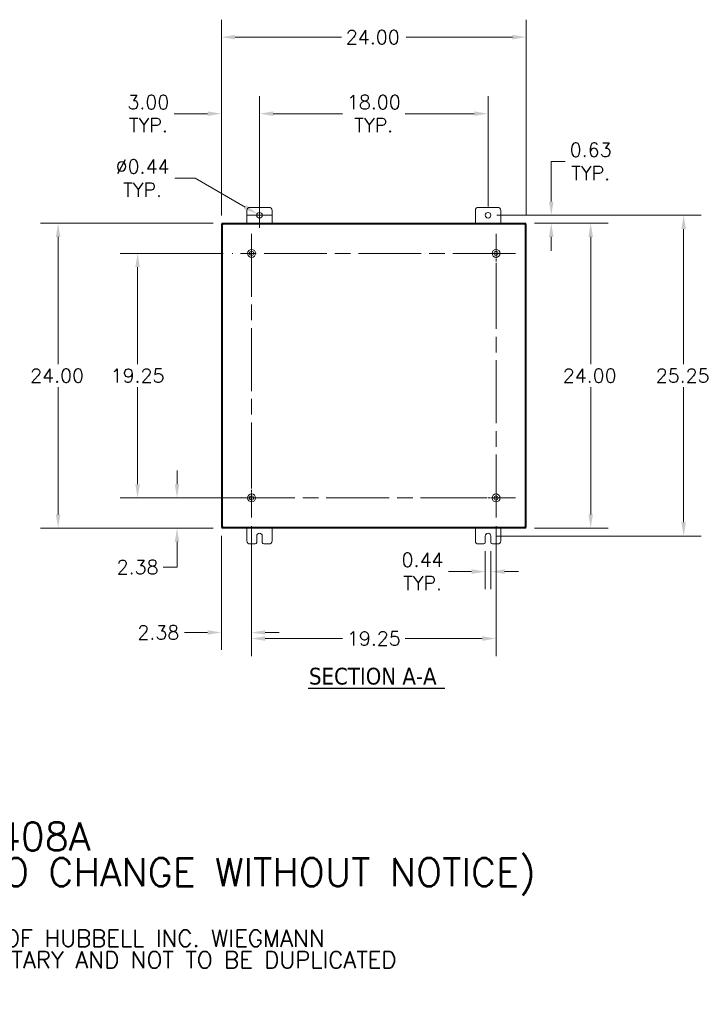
# Model space of a CAD drawing. Header units: inches. Extents: x 10 to 175, y 11 to 111.
# Tile 15 of 15: x 121 to 175, y 12 to 90. Entities that reach past the tile are written whole.
import ezdxf

# ---------------------------------------------------------------- set-up
doc = ezdxf.new("R2010")
doc.units = ezdxf.units.IN
doc.header["$LTSCALE"] = 11
doc.header["$MEASUREMENT"] = 0
doc.linetypes.add('CHAIN', pattern=[0.7087, 0.4724, -0.0591, 0.1181, -0.0591])
for name, color, linetype, lineweight in [('Center Mark (ANSI)', 7, 'Continuous', 5), ('Centerline (ANSI)', 7, 'Continuous', 5), ('Dimension (ANSI)', 7, 'Continuous', 5), ('Hatch (ANSI)', 7, 'Continuous', 5), ('Symbol (ANSI)', 7, 'Continuous', 5), ('Visible (ANSI)', 7, 'Continuous', 5)]:
    doc.layers.add(name, color=color, linetype=linetype, lineweight=lineweight)
doc.styles.add('Note Text (ANSI)', font='RomanS.shx')
doc.styles.add('ROMANS', font='romans.shx')
doc.styles.add('Text Style168', font='tahoma.ttf')
doc.dimstyles.new('Default (ANSI)', dxfattribs={"dimscale": 11, "dimtxt": 0.1, "dimasz": 0.098425, "dimexe": 0.125, "dimexo": 0.0625, "dimgap": 0.031496, "dimtad": 0, "dimtih": 1, "dimtoh": 1, "dimrnd": 1e-08, "dimzin": 0, "dimdsep": 46, "dimtxsty": 'ROMANS', "dimcen": 0.09, "dimdle": 0.393701, "dimclrd": 256, "dimclre": 256, "dimclrt": 256, "dimadec": 0, "dimazin": 0, "dimtfac": 1, "dimtofl": 0, "dimtmove": 0, "dimatfit": 3, "dimfxl": 0, "dimtolj": 1, "dimtzin": 0, "dimlwd": -1, "dimlwe": -1, "dimarcsym": 0})

# ---------------------------------------------------------------- blocks, each defined once
blk = doc.blocks.new('*D5')
at = {"layer": 'Defpoints', "color": 0}
for p in [(137.171, 73.919), (124.274, 49.919), (137.171, 49.919)]:
    blk.add_point(p, dxfattribs=at)
at = {"layer": 'Dimension (ANSI)'}
for p, q in [((136.483, 73.919), (122.899, 73.919)), ((124.274, 72.836), (124.274, 62.815)), ((124.274, 51.001), (124.274, 61.022)), ((136.483, 49.919), (122.899, 49.919))]:
    blk.add_line(p, q, dxfattribs=at)
for points in [[(124.094, 72.836), (124.454, 72.836), (124.274, 73.919)], [(124.094, 51.001), (124.454, 51.001), (124.274, 49.919)]]:
    blk.add_solid(points, dxfattribs=at)
at = {"layer": 'Dimension (ANSI)', "insert": (122.074, 62.469), "char_height": 1.1, "attachment_point": 1, "style": 'ROMANS'}
blk.add_mtext('\\A1;24.00', dxfattribs=at)
blk = doc.blocks.new('*D6')
at = {"layer": 'Defpoints', "color": 0}
for p in [(139.509, 52.294), (133.639, 49.919), (137.171, 49.919)]:
    blk.add_point(p, dxfattribs=at)
at = {"layer": 'Dimension (ANSI)'}
for p, q in [((133.639, 53.376), (133.639, 54.459)), ((138.821, 52.294), (132.264, 52.294)), ((136.483, 49.919), (132.264, 49.919)), ((133.639, 48.836), (133.639, 46.844)), ((133.639, 46.844), (132.557, 46.844))]:
    blk.add_line(p, q, dxfattribs=at)
for points in [[(133.459, 53.376), (133.82, 53.376), (133.639, 52.294)], [(133.459, 48.836), (133.82, 48.836), (133.639, 49.919)]]:
    blk.add_solid(points, dxfattribs=at)
at = {"layer": 'Dimension (ANSI)', "insert": (130.534, 46.844), "char_height": 1.1, "attachment_point": 5, "style": 'ROMANS'}
blk.add_mtext('\\A1;2.38', dxfattribs=at)
blk = doc.blocks.new('*D7')
at = {"layer": 'Defpoints', "color": 0}
for p in [(161.134, 88.564), (137.134, 73.84), (161.134, 73.84)]:
    blk.add_point(p, dxfattribs=at)
at = {"layer": 'Dimension (ANSI)'}
for p, q in [((137.134, 74.527), (137.134, 89.939)), ((161.134, 74.527), (161.134, 89.939)), ((138.216, 88.564), (146.587, 88.564)), ((160.051, 88.564), (151.68, 88.564))]:
    blk.add_line(p, q, dxfattribs=at)
for points in [[(138.216, 88.745), (138.216, 88.384), (137.134, 88.564)], [(160.051, 88.745), (160.051, 88.384), (161.134, 88.564)]]:
    blk.add_solid(points, dxfattribs=at)
at = {"layer": 'Dimension (ANSI)', "insert": (146.934, 89.114), "char_height": 1.1, "attachment_point": 1, "style": 'ROMANS'}
blk.add_mtext('\\A1;24.00', dxfattribs=at)
blk = doc.blocks.new('*D8')
at = {"layer": 'Defpoints', "color": 0}
for p in [(158.134, 82.542), (140.134, 74.544), (158.134, 74.544)]:
    blk.add_point(p, dxfattribs=at)
at = {"layer": 'Dimension (ANSI)'}
for p, q in [((140.134, 75.231), (140.134, 83.917)), ((158.134, 75.231), (158.134, 83.917)), ((141.216, 82.542), (146.666, 82.542)), ((157.051, 82.542), (151.602, 82.542))]:
    blk.add_line(p, q, dxfattribs=at)
for points in [[(141.216, 82.722), (141.216, 82.361), (140.134, 82.542)], [(157.051, 82.722), (157.051, 82.361), (158.134, 82.542)]]:
    blk.add_solid(points, dxfattribs=at)
at = {"layer": 'Dimension (ANSI)', "insert": (149.134, 82.542), "char_height": 1.1, "attachment_point": 5, "style": 'ROMANS'}
blk.add_mtext('\\A1;18.00{\\PTYP.}', dxfattribs=at)
blk = doc.blocks.new('*D9')
at = {"layer": 'Defpoints', "color": 0}
for p in [(137.134, 82.542), (140.134, 74.544), (137.134, 73.84)]:
    blk.add_point(p, dxfattribs=at)
at = {"layer": 'Dimension (ANSI)'}
for p, q in [((137.134, 74.527), (137.134, 83.917)), ((140.134, 75.231), (140.134, 83.917)), ((136.051, 82.542), (133.401, 82.542)), ((141.216, 82.542), (142.299, 82.542))]:
    blk.add_line(p, q, dxfattribs=at)
for points in [[(136.051, 82.722), (136.051, 82.361), (137.134, 82.542)], [(141.216, 82.722), (141.216, 82.361), (140.134, 82.542)]]:
    blk.add_solid(points, dxfattribs=at)
at = {"layer": 'Dimension (ANSI)', "insert": (131.379, 82.542), "char_height": 1.1, "attachment_point": 5, "style": 'ROMANS'}
blk.add_mtext('\\A1;3.00{\\PTYP.}', dxfattribs=at)
blk = doc.blocks.new('*D23')
at = {"layer": 'Defpoints', "color": 0}
for p in [(158.134, 74.544), (173.535, 74.544), (158.134, 49.294)]:
    blk.add_point(p, dxfattribs=at)
at = {"layer": 'Dimension (ANSI)'}
for p, q in [((158.821, 74.544), (174.91, 74.544)), ((173.535, 73.461), (173.535, 62.815)), ((173.535, 50.376), (173.535, 61.022)), ((158.821, 49.294), (174.91, 49.294))]:
    blk.add_line(p, q, dxfattribs=at)
for points in [[(173.355, 73.461), (173.716, 73.461), (173.535, 74.544)], [(173.355, 50.376), (173.716, 50.376), (173.535, 49.294)]]:
    blk.add_solid(points, dxfattribs=at)
at = {"layer": 'Dimension (ANSI)', "insert": (171.335, 62.469), "char_height": 1.1, "attachment_point": 1, "style": 'ROMANS'}
blk.add_mtext('\\A1;25.25', dxfattribs=at)
blk = doc.blocks.new('*D24')
at = {"layer": 'Defpoints', "color": 0}
for p in [(158.134, 74.544), (161.097, 73.919), (163.11, 73.919)]:
    blk.add_point(p, dxfattribs=at)
at = {"layer": 'Dimension (ANSI)'}
for p, q in [((163.11, 75.626), (163.11, 78.778)), ((163.11, 78.778), (164.192, 78.778)), ((158.821, 74.544), (164.485, 74.544)), ((161.784, 73.919), (164.485, 73.919)), ((163.11, 72.836), (163.11, 71.753))]:
    blk.add_line(p, q, dxfattribs=at)
for points in [[(162.929, 75.626), (163.29, 75.626), (163.11, 74.544)], [(162.929, 72.836), (163.29, 72.836), (163.11, 73.919)]]:
    blk.add_solid(points, dxfattribs=at)
at = {"layer": 'Dimension (ANSI)', "insert": (166.215, 78.778), "char_height": 1.1, "attachment_point": 5, "style": 'ROMANS'}
blk.add_mtext('\\A1;0.63{\\PTYP.}', dxfattribs=at)
blk = doc.blocks.new('*D25')
at = {"layer": 'Defpoints', "color": 0}
for p in [(130.534, 71.544), (137.969, 71.544), (137.969, 52.294)]:
    blk.add_point(p, dxfattribs=at)
at = {"layer": 'Dimension (ANSI)'}
for p, q in [((137.281, 71.544), (129.159, 71.544)), ((130.534, 70.461), (130.534, 62.815)), ((130.534, 53.376), (130.534, 61.022)), ((137.281, 52.294), (129.159, 52.294))]:
    blk.add_line(p, q, dxfattribs=at)
for points in [[(130.353, 70.461), (130.714, 70.461), (130.534, 71.544)], [(130.353, 53.376), (130.714, 53.376), (130.534, 52.294)]]:
    blk.add_solid(points, dxfattribs=at)
at = {"layer": 'Dimension (ANSI)', "insert": (128.412, 62.469), "char_height": 1.1, "attachment_point": 1, "style": 'ROMANS'}
blk.add_mtext('\\A1;19.25', dxfattribs=at)
blk = doc.blocks.new('*D26')
at = {"layer": 'Defpoints', "color": 0}
for p in [(139.509, 50.754), (137.134, 49.998), (139.509, 41.702)]:
    blk.add_point(p, dxfattribs=at)
at = {"layer": 'Dimension (ANSI)'}
for p, q in [((139.509, 50.066), (139.509, 40.327)), ((137.134, 49.31), (137.134, 40.327)), ((136.051, 41.702), (134.216, 41.702)), ((140.591, 41.702), (141.674, 41.702))]:
    blk.add_line(p, q, dxfattribs=at)
for points in [[(136.051, 41.883), (136.051, 41.522), (137.134, 41.702)], [(140.591, 41.883), (140.591, 41.522), (139.509, 41.702)]]:
    blk.add_solid(points, dxfattribs=at)
at = {"layer": 'Dimension (ANSI)', "insert": (130.517, 42.252), "char_height": 1.1, "attachment_point": 1, "style": 'ROMANS'}
blk.add_mtext('\\A1;2.38', dxfattribs=at)
blk = doc.blocks.new('*D27')
at = {"layer": 'Defpoints', "color": 0}
for p in [(139.509, 50.754), (158.759, 50.754), (158.759, 41.226)]:
    blk.add_point(p, dxfattribs=at)
at = {"layer": 'Dimension (ANSI)'}
for p, q in [((139.509, 50.066), (139.509, 39.851)), ((158.759, 50.066), (158.759, 39.851)), ((140.591, 41.226), (146.666, 41.226)), ((157.676, 41.226), (151.602, 41.226))]:
    blk.add_line(p, q, dxfattribs=at)
for points in [[(140.591, 41.407), (140.591, 41.046), (139.509, 41.226)], [(157.676, 41.407), (157.676, 41.046), (158.759, 41.226)]]:
    blk.add_solid(points, dxfattribs=at)
at = {"layer": 'Dimension (ANSI)', "insert": (147.012, 41.776), "char_height": 1.1, "attachment_point": 1, "style": 'ROMANS'}
blk.add_mtext('\\A1;19.25', dxfattribs=at)
blk = doc.blocks.new('*D28')
at = {"layer": 'Defpoints', "color": 0}
for p in [(161.097, 73.919), (166.215, 73.919), (161.097, 49.919)]:
    blk.add_point(p, dxfattribs=at)
at = {"layer": 'Dimension (ANSI)'}
for p, q in [((161.784, 73.919), (167.59, 73.919)), ((166.215, 72.836), (166.215, 62.815)), ((166.215, 51.001), (166.215, 61.022)), ((161.784, 49.919), (167.59, 49.919))]:
    blk.add_line(p, q, dxfattribs=at)
for points in [[(166.034, 72.836), (166.395, 72.836), (166.215, 73.919)], [(166.034, 51.001), (166.395, 51.001), (166.215, 49.919)]]:
    blk.add_solid(points, dxfattribs=at)
at = {"layer": 'Dimension (ANSI)', "insert": (164.015, 62.469), "char_height": 1.1, "attachment_point": 1, "style": 'ROMANS'}
blk.add_mtext('\\A1;24.00', dxfattribs=at)
blk = doc.blocks.new('*D29')
at = {"layer": 'Defpoints', "color": 0}
for p in [(139.944, 74.653), (140.323, 74.434)]:
    blk.add_point(p, dxfattribs=at)
at = {"layer": 'Dimension (ANSI)'}
for p, q in [((133.472, 77.469), (135.067, 77.469)), ((135.067, 77.469), (139.007, 75.195)), ((140.134, 73.554), (140.134, 75.534)), ((139.144, 74.544), (141.124, 74.544))]:
    blk.add_line(p, q, dxfattribs=at)
blk.add_solid([(139.097, 75.351), (138.916, 75.038), (139.944, 74.653)], dxfattribs=at)
at = {"layer": 'Dimension (ANSI)', "insert": (130.926, 77.469), "char_height": 1.1, "attachment_point": 5, "style": 'ROMANS'}
blk.add_mtext('\\A1;∅0.44{\\PTYP.}', dxfattribs=at)
blk = doc.blocks.new('*D30')
at = {"layer": 'Defpoints', "color": 0}
for p in [(157.915, 48.794), (158.353, 48.794), (158.353, 46.495)]:
    blk.add_point(p, dxfattribs=at)
at = {"layer": 'Dimension (ANSI)'}
for p, q in [((157.915, 48.106), (157.915, 45.12)), ((158.353, 48.106), (158.353, 45.12)), ((156.832, 46.495), (155.023, 46.495)), ((159.435, 46.495), (160.518, 46.495))]:
    blk.add_line(p, q, dxfattribs=at)
for points in [[(156.832, 46.675), (156.832, 46.314), (157.915, 46.495)], [(159.435, 46.675), (159.435, 46.314), (158.353, 46.495)]]:
    blk.add_solid(points, dxfattribs=at)
at = {"layer": 'Dimension (ANSI)', "insert": (152.974, 46.495), "char_height": 1.1, "attachment_point": 5, "style": 'ROMANS'}
blk.add_mtext('\\A1;0.44{\\PTYP.}', dxfattribs=at)

msp = doc.modelspace()

# ---------------------------------------------------------------- hatches: boundary and pattern name
at = {"layer": 'Hatch (ANSI)'}
h = msp.add_hatch(dxfattribs=at)
h.set_pattern_fill('ANSI31', color=256, scale=11, style=0)
h.paths.add_polyline_path([(137.1708, 73.9188), (137.1708, 73.8448), (161.0968, 73.8448), (161.0968, 73.9188)])
h.paths.add_polyline_path([(137.1338, 49.9978), (137.2078, 49.9978), (137.2078, 73.8398), (137.1338, 73.8398)])
h.paths.add_polyline_path([(161.0968, 49.9188), (161.0968, 49.9928), (137.1708, 49.9928), (137.1708, 49.9188)])
h.paths.add_polyline_path([(161.1338, 73.8398), (161.0598, 73.8398), (161.0598, 49.9978), (161.1338, 49.9978)])

# ---------------------------------------------------------------- linework, layer by layer
at = {"layer": 'Center Mark (ANSI)', "linetype": 'CHAIN', "ltscale": 0.155447}
for p, q in [((139.5088, 70.0038), (139.5088, 73.0838)), ((158.7588, 70.0038), (158.7588, 73.0838)), ((139.5088, 53.8338), (139.5088, 50.7538)), ((157.2188, 52.2938), (160.2988, 52.2938))]:
    msp.add_line(p, q, dxfattribs=at)
at = {"layer": 'Centerline (ANSI)', "linetype": 'CHAIN', "ltscale": 0.952448}
for p, q in [((139.5088, 73.0838), (139.5088, 50.7538)), ((158.7588, 50.7538), (158.7588, 73.0838)), ((160.2988, 71.5438), (137.9688, 71.5438)), ((137.9688, 52.2938), (160.2988, 52.2938))]:
    msp.add_line(p, q, dxfattribs=at)
at = {"layer": 'Symbol (ANSI)', "lineweight": 30}
msp.add_line((143.9616, 37.3111), (154.7355, 37.3111), dxfattribs=at)
at = {"layer": 'Visible (ANSI)'}
for p, q in [((139.1338, 73.9188), (139.1338, 74.9188)), ((139.3838, 75.1688), (140.8838, 75.1688)), ((141.1338, 74.9188), (141.1338, 73.9188)), ((157.1338, 73.9188), (157.1338, 74.9188)), ((157.3838, 75.1688), (158.8838, 75.1688)), ((159.1338, 74.9188), (159.1338, 73.9188)), ((137.2078, 73.8398), (137.1338, 73.8398)), ((137.1338, 73.8398), (137.1338, 49.9978)), ((137.1708, 73.9188), (137.1708, 73.8448)), ((161.0968, 73.9188), (137.1708, 73.9188)), ((137.1708, 73.8448), (161.0968, 73.8448)), ((137.2078, 49.9978), (137.2078, 73.8398)), ((161.1338, 73.8398), (161.0598, 73.8398)), ((161.0598, 73.8398), (161.0598, 49.9978)), ((161.0968, 73.8448), (161.0968, 73.9188)), ((161.1338, 49.9978), (161.1338, 73.8398)), ((137.1338, 49.9978), (137.2078, 49.9978)), ((161.0968, 49.9928), (137.1708, 49.9928)), ((137.1708, 49.9928), (137.1708, 49.9188)), ((137.1708, 49.9188), (161.0968, 49.9188)), ((139.1338, 48.9188), (139.1338, 49.9188)), ((141.1338, 49.9188), (141.1338, 48.9188)), ((157.1338, 48.9188), (157.1338, 49.9188)), ((159.1338, 49.9188), (159.1338, 48.9188)), ((161.0598, 49.9978), (161.1338, 49.9978)), ((161.0968, 49.9188), (161.0968, 49.9928)), ((139.9148, 48.7938), (139.9148, 49.2938)), ((140.3528, 49.2938), (140.3528, 48.7938)), ((157.9148, 48.7938), (157.9148, 49.2938)), ((158.3528, 49.2938), (158.3528, 48.7938)), ((139.7898, 48.6688), (139.3838, 48.6688)), ((140.8838, 48.6688), (140.4778, 48.6688)), ((157.7898, 48.6688), (157.3838, 48.6688)), ((158.8838, 48.6688), (158.4778, 48.6688))]:
    msp.add_line(p, q, dxfattribs=at)
for centre, radius in [((140.1338, 74.5438), 0.219), ((158.1338, 74.5438), 0.219), ((139.5088, 71.5438), 0.3125), ((139.5088, 71.5438), 0.165), ((158.7588, 71.5438), 0.3125), ((158.7588, 71.5438), 0.165), ((139.5088, 52.2938), 0.3125), ((139.5088, 52.2938), 0.165), ((158.7588, 52.2938), 0.3125), ((158.7588, 52.2938), 0.165)]:
    msp.add_circle(centre, radius, dxfattribs=at)
for centre, radius, start, end in [((139.3838, 74.9188), 0.25, 90, 180), ((140.8838, 74.9188), 0.25, 0, 90), ((157.3838, 74.9188), 0.25, 90, 180), ((158.8838, 74.9188), 0.25, 0, 90), ((137.1959, 73.8567), 0.07, 308.047399, 321.952601), ((161.0717, 73.8567), 0.07, 218.047399, 231.952601), ((137.1959, 49.9809), 0.07, 38.047399, 51.952601), ((161.0717, 49.9809), 0.07, 128.047399, 141.952601), ((139.3838, 48.9188), 0.25, 180, 270), ((140.1338, 49.2938), 0.219, 0, 180), ((140.8838, 48.9188), 0.25, 270, 0), ((157.3838, 48.9188), 0.25, 180, 270), ((158.1338, 49.2938), 0.219, 0, 180), ((158.8838, 48.9188), 0.25, 270, 0), ((139.7898, 48.7938), 0.125, 270, 0), ((140.4778, 48.7938), 0.125, 180, 270), ((157.7898, 48.7938), 0.125, 270, 0), ((158.4778, 48.7938), 0.125, 180, 270)]:
    msp.add_arc(centre, radius, start, end, dxfattribs=at)
for points, knots in [([(137.239, 73.8016), (137.2303, 73.7896), (137.2186, 73.7844), (137.2127, 73.7877), (137.2092, 73.7897), (137.2078, 73.7945), (137.2078, 73.8016)], [0.9067439, 0.9067439, 0.9067439, 0.9067439, 1.7406657, 1.7406657, 1.7406657, 2.2348487, 2.2348487, 2.2348487, 2.2348487]), ([(137.2091, 73.7923), (137.2164, 73.794), (137.2237, 73.796), (137.2306, 73.7984), (137.2335, 73.7994), (137.2363, 73.8005), (137.239, 73.8016)], [-1.17035177, -1.17035177, -1.17035177, -1.17035177, -0.98422142, -0.98422142, -0.98422142, -0.90674395, -0.90674395, -0.90674395, -0.90674395]), ([(137.251, 73.8448), (137.263, 73.8448), (137.2682, 73.8396), (137.2649, 73.8304), (137.2629, 73.825), (137.2581, 73.8187), (137.251, 73.8136)], [-0.6640524, -0.6640524, -0.6640524, -0.6640524, 0.1698694, 0.1698694, 0.1698694, 0.6640524, 0.6640524, 0.6640524, 0.6640524]), ([(161.0166, 73.8136), (161.0046, 73.8223), (160.9994, 73.834), (161.0027, 73.8399), (161.0046, 73.8434), (161.0095, 73.8448), (161.0166, 73.8448)], [2.4775403, 2.4775403, 2.4775403, 2.4775403, 3.311462, 3.311462, 3.311462, 3.805645, 3.805645, 3.805645, 3.805645]), ([(161.0072, 73.8435), (161.0089, 73.8362), (161.011, 73.8289), (161.0134, 73.822), (161.0144, 73.8191), (161.0154, 73.8163), (161.0166, 73.8136)], [3.54203721, 3.54203721, 3.54203721, 3.54203721, 3.72816756, 3.72816756, 3.72816756, 3.80564503, 3.80564503, 3.80564503, 3.80564503]), ([(161.0598, 73.8016), (161.0598, 73.7896), (161.0546, 73.7844), (161.0454, 73.7877), (161.04, 73.7897), (161.0337, 73.7945), (161.0285, 73.8016)], [0.9067439, 0.9067439, 0.9067439, 0.9067439, 1.7406657, 1.7406657, 1.7406657, 2.2348487, 2.2348487, 2.2348487, 2.2348487]), ([(137.2078, 50.0361), (137.2078, 50.048), (137.213, 50.0532), (137.2222, 50.0499), (137.2276, 50.048), (137.2339, 50.0432), (137.239, 50.0361)], [-2.2348487, -2.2348487, -2.2348487, -2.2348487, -1.400927, -1.400927, -1.400927, -0.9067439, -0.9067439, -0.9067439, -0.9067439]), ([(137.251, 50.0241), (137.263, 50.0153), (137.2682, 50.0036), (137.2649, 49.9978), (137.2629, 49.9943), (137.2581, 49.9928), (137.251, 49.9928)], [-0.6640524, -0.6640524, -0.6640524, -0.6640524, 0.1698694, 0.1698694, 0.1698694, 0.6640524, 0.6640524, 0.6640524, 0.6640524]), ([(137.2603, 49.9941), (137.2587, 50.0014), (137.2566, 50.0087), (137.2542, 50.0157), (137.2532, 50.0185), (137.2521, 50.0213), (137.251, 50.0241)], [0.40044456, 0.40044456, 0.40044456, 0.40044456, 0.58657491, 0.58657491, 0.58657491, 0.66405238, 0.66405238, 0.66405238, 0.66405238]), ([(161.0166, 49.9928), (161.0046, 49.9928), (160.9994, 49.998), (161.0027, 50.0072), (161.0046, 50.0126), (161.0095, 50.0189), (161.0166, 50.0241)], [2.4775403, 2.4775403, 2.4775403, 2.4775403, 3.311462, 3.311462, 3.311462, 3.805645, 3.805645, 3.805645, 3.805645]), ([(161.0285, 50.0361), (161.0373, 50.048), (161.049, 50.0532), (161.0549, 50.0499), (161.0583, 50.048), (161.0598, 50.0432), (161.0598, 50.0361)], [-2.2348487, -2.2348487, -2.2348487, -2.2348487, -1.400927, -1.400927, -1.400927, -0.9067439, -0.9067439, -0.9067439, -0.9067439]), ([(161.0585, 50.0454), (161.0512, 50.0437), (161.0439, 50.0416), (161.037, 50.0392), (161.0341, 50.0382), (161.0313, 50.0372), (161.0285, 50.0361)], [1.97124088, 1.97124088, 1.97124088, 1.97124088, 2.15737124, 2.15737124, 2.15737124, 2.23484871, 2.23484871, 2.23484871, 2.23484871])]:
    msp.add_open_spline(points, degree=3, knots=knots, dxfattribs=at)
for points in [[(137.251, 73.8136), (137.2548, 73.8228), (137.2579, 73.8332), (137.2603, 73.8436)], [(161.0285, 73.8016), (161.0378, 73.7978), (161.0482, 73.7947), (161.0586, 73.7923)], [(137.239, 50.0361), (137.2298, 50.0398), (137.2194, 50.043), (137.209, 50.0454)], [(161.0166, 50.0241), (161.0128, 50.0148), (161.0096, 50.0045), (161.0072, 49.9941)]]:
    msp.add_open_spline(points, degree=3, dxfattribs=at)

# ---------------------------------------------------------------- texts
at = {"layer": 'Symbol (ANSI)', "insert": (144.0292, 37.5802), "char_height": 1.32, "attachment_point": 7, "style": 'Text Style168'}
msp.add_mtext('SECTION A-A', dxfattribs=at)
at = {"layer": 'Symbol (ANSI)', "insert": (94.4648, 16.5993), "char_height": 1.1, "width": 81.217258, "attachment_point": 4, "line_spacing_factor": 0.769051, "style": 'Note Text (ANSI)'}
msp.add_mtext('{\\fRomanS|b0|i0|c0|p2;\\H2x;PART#: SSN4242408A\\P(DATA SUBJECT TO CHANGE WITHOUT NOTICE)\\H1.67211x; \\H0.59805x;\\P \\H1.42856x; \\H0.70001x;\\P\\H0.6x;THIS DRAWING IS PROPERTY OF HUBBELL INC. WIEGMANN\\H1.67034x; \\H0.59868x;\\PALL INFORMATION IS PROPRIETARY AND NOT TO BE DUPLICATED\\H1.31061x; \\H0.763x;\\P\\H0.83333x; \\H1.3837x; \\H0.7227x;\\P \\H1.27517x; \\H0.78421x;\\P \\H1.27793x; \\H0.78252x;\\P \\H1.27786x; \\H0.78256x;\\P \\H1.27786x; \\H0.78256x;\\P\\H1.27786x; }', dxfattribs=at)

# ---------------------------------------------------------------- dimensions: what is measured, and where the dimension line sits
at = {"layer": 'Dimension (ANSI)'}
for base, p1, p2, angle, override, picture, middle in [((161.1338, 88.5642), (137.1338, 73.8398), (161.1338, 73.8398), 180, {"dimtih": 0, "dimtoh": 0, "dimdec": 2, "dimtp": 0, "dimtm": 0, "dimtdec": 2, "dimatfit": 1}, '*D7', (149.1338, 88.5642)), ((173.5351, 74.5438), (158.1338, 49.2938), (158.1338, 74.5438), 90, {"dimdec": 2, "dimtp": 0, "dimtm": 0, "dimtdec": 2, "dimatfit": 1}, '*D23', (173.5351, 61.9188)), ((124.274, 49.9188), (137.1708, 73.9188), (137.1708, 49.9188), 90, {"dimdec": 2, "dimtp": 0, "dimtm": 0, "dimtdec": 2, "dimatfit": 1}, '*D5', (124.274, 61.9188)), ((166.2149, 73.9188), (161.0968, 49.9188), (161.0968, 73.9188), 270, {"dimdec": 2, "dimtp": 0, "dimtm": 0, "dimtdec": 2, "dimatfit": 1}, '*D28', (166.2149, 61.9188)), ((130.5339, 71.5438), (137.9688, 52.2938), (137.9688, 71.5438), 270, {"dimdec": 2, "dimtp": 0, "dimtm": 0, "dimtdec": 2, "dimatfit": 1}, '*D25', (130.5339, 61.9188)), ((133.6392344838, 49.9188174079), (139.5087946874, 52.2938174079), (137.1707946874, 49.9188174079), 270, {"dimdec": 2, "dimtp": 0, "dimtm": 0, "dimtdec": 2, "dimatfit": 1}, '*D6', (130.5339101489, 46.8442666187)), ((139.5087946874, 41.7023228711), (137.1337946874, 49.9978174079), (139.5087946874, 50.7538174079), 180, {"dimtih": 0, "dimtoh": 0, "dimdec": 2, "dimtp": 0, "dimtm": 0, "dimtdec": 2, "dimatfit": 1}, '*D26', (132.1934365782, 41.7023228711)), ((158.7588, 41.2263), (139.5088, 50.7538), (158.7588, 50.7538), 180, {"dimtih": 0, "dimtoh": 0, "dimdec": 2, "dimtp": 0, "dimtm": 0, "dimtdec": 2, "dimatfit": 1}, '*D27', (149.1338, 41.2263))]:
    dim = msp.add_linear_dim(base=base, p1=p1, p2=p2, angle=angle, dimstyle='Default (ANSI)', override=override, dxfattribs=at)
    dim.commit()
    dim.dimension.update_dxf_attribs({"geometry": picture, "text_midpoint": middle, "dimtype": 160})
for base, p1, p2, angle, override, picture, middle in [((137.1338, 82.5416), (140.1338, 74.5438), (137.1338, 73.8398), 180, {"dimtih": 0, "dimtoh": 0, "dimdec": 2, "dimtp": 0, "dimtm": 0, "dimtdec": 2, "dimatfit": 1}, '*D9', (131.3787, 82.5416)), ((158.1338, 82.5416), (140.1338, 74.5438), (158.1338, 74.5438), 180, {"dimtih": 0, "dimtoh": 0, "dimdec": 2, "dimtp": 0, "dimtm": 0, "dimtdec": 2, "dimatfit": 1}, '*D8', (149.1338, 82.5416)), ((163.1095805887, 73.9188174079), (158.1337946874, 74.5438174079), (161.0967946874, 73.9188174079), 90, {"dimdec": 2, "dimtp": 0, "dimtm": 0, "dimtdec": 2, "dimatfit": 1}, '*D24', (166.2149049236, 78.7777856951)), ((158.3528, 46.4946), (157.9148, 48.7938), (158.3528, 48.7938), 180, {"dimtih": 0, "dimtoh": 0, "dimdec": 2, "dimtp": 0, "dimtm": 0, "dimtdec": 2, "dimatfit": 1}, '*D30', (152.9744, 46.4946))]:
    dim = msp.add_linear_dim(base=base, p1=p1, p2=p2, angle=angle, text='<>{\\PTYP.}', dimstyle='Default (ANSI)', override=override, dxfattribs=at)
    dim.commit()
    dim.dimension.update_dxf_attribs({"geometry": picture, "text_midpoint": middle, "dimtype": 160})
dim = msp.add_diameter_dim_2p(p1=(140.3235, 74.4343), p2=(139.9441, 74.6533), text='<>{\\PTYP.}', dimstyle='Default (ANSI)', override={"dimdec": 2, "dimlfac": 1, "dimtp": 0, "dimtm": 0, "dimtdec": 2}, dxfattribs=at)
dim.commit()
dim.dimension.update_dxf_attribs({"geometry": '*D29', "text_midpoint": (130.9258, 77.4693), "dimtype": 163})

doc.saveas('drawing.dxf')
